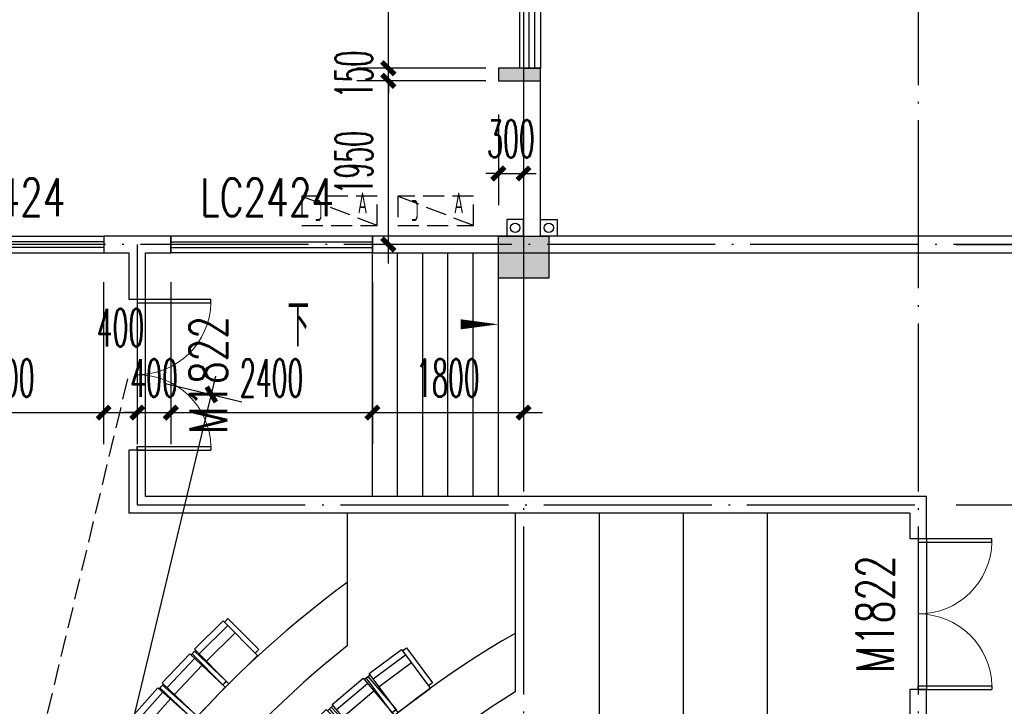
# Model space of a CAD drawing. Extents: x 1779708 to 7299578, y -1121471 to 88434.
# Tile 196 of 256: x 4325467 to 4337192, y -954443 to -946265. Entities that reach past the tile are written whole.
import ezdxf

# ---------------------------------------------------------------- set-up
doc = ezdxf.new("R2010")
doc.units = 0
doc.header["$LTSCALE"] = 1000
doc.header["$MEASUREMENT"] = 0
doc.linetypes.add('DASH', pattern=[0.35, 0.25, -0.1])
doc.linetypes.add('DOTE', pattern=[2.42, 2, -0.2, 0.02, -0.2])
doc.layers.get('0').update_dxf_attribs({"linetype": 'CONTINUOUS'})
doc.layers.get('Defpoints').update_dxf_attribs({"linetype": 'CONTINUOUS'})
for name, color, linetype in [('11111111111111111111111111111', 50, 'DASH'), ('6', 9, 'CONTINUOUS'), ('DIM_SYMB', 3, 'CONTINUOUS'), ('DIM_污水', 3, 'CONTINUOUS'), ('DOTE', 1, 'DOTE'), ('FUR', 9, 'CONTINUOUS'), ('P_PS_DIM', 1, 'CONTINUOUS'), ('PUB_DIM', 3, 'CONTINUOUS'), ('PUB_TEXT', 7, 'CONTINUOUS'), ('S-疏散线', 6, 'CONTINUOUS'), ('STAIR', 2, 'CONTINUOUS'), ('WALL', 255, 'CONTINUOUS'), ('WINDOW', 2, 'CONTINUOUS'), ('WINDOW_TEXT', 7, 'CONTINUOUS'), ('墙柱', 2, 'CONTINUOUS'), ('室外构件', 4, 'CONTINUOUS'), ('看线', 3, 'CONTINUOUS'), ('空调机位表示', 70, 'CONTINUOUS')]:
    doc.layers.add(name, color=color, linetype=linetype)
doc.styles.add('_TCH_DIM', font='SIMPLEX.shx', dxfattribs={"width": 0.7, "bigfont": 'GBCBIG.shx'})
doc.styles.add('_TCH_DIM_T3', font='SIMPLEX.shx', dxfattribs={"width": 0.494118, "bigfont": 'GBCBIG.shx'})
doc.styles.add('_TCH_WINDOW', font='SIMPLEX', dxfattribs={"height": 3.5, "bigfont": 'GBCBIG'})
doc.styles.get("Standard").update_dxf_attribs({"font": 'GBENOR', "bigfont": 'GBCBIG'})
doc.dimstyles.new('_TCH_ARCH&&150', dxfattribs={"dimtxt": 446.25, "dimasz": 150, "dimexe": 375, "dimexo": 450, "dimgap": 189.375, "dimtad": 1, "dimdec": 0, "dimzin": 0, "dimdsep": 46, "dimtxsty": '_TCH_DIM_T3', "dimblk": 'ARCHTICK', "dimcen": 0.09, "dimdle": 225, "dimclrt": 7, "dimazin": 2, "dimtfac": 1, "dimtdec": 0, "dimtix": 1, "dimtmove": 2, "dimatfit": 3, "dimfxl": 250, "dimtolj": 1, "dimtzin": 0, "dimarcsym": 0})

# ---------------------------------------------------------------- blocks, each defined once
blk = doc.blocks.new('A$C159220C3')
at = {"layer": 'DOTE'}
for p, q in [((17600, 149200), (17600, 7200)), ((22300, 149200), (22300, 7200)), ((34400, 121100), (7200, 121100))]:
    blk.add_line(p, q, dxfattribs=at)
blk = doc.blocks.new('A$C03912FE3')
at = {"layer": '6'}
for p, q in [((540, 600), (20, 600)), ((20, 600), (20, 540)), ((540, 540), (540, 600)), ((0, 540), (0, 60)), ((580, 540), (0, 540)), ((80, 540), (80, 60)), ((200, 60), (200, 540)), ((580, 60), (580, 540)), ((0, 60), (580, 60)), ((20, 60), (20, 0)), ((20, 0), (540, 0)), ((540, 0), (540, 60))]:
    blk.add_line(p, q, dxfattribs=at)
blk = doc.blocks.new('JAKAKAGAG')
at = {"layer": '6', "color": 9}
for p, rotation in [((4327507, -953805), 314.692410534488), ((4328729, -954856), 313.8301008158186)]:
    blk.add_blockref('A$C03912FE3', p, dxfattribs=dict(at, rotation=rotation))
at = {"layer": '6', "color": 9, "xscale": -1}
for p, rotation in [((4327536, -953773), 136.4757288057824), ((4330061, -953729), 126.6685084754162), ((4329601, -954071), 130.2493046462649), ((4327153, -954177), 138.2590470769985)]:
    blk.add_blockref('A$C03912FE3', p, dxfattribs=dict(at, rotation=rotation))
blk = doc.blocks.new('A$C46E9187A')
at = {"layer": '空调机位表示', "linetype": 'DASH'}
blk.add_lwpolyline([(0, 0), (0, 350), (900, 350), (900, 0)], close=True, dxfattribs=at)
blk.add_lwpolyline([(0, 0), (900, 350)], dxfattribs=at)
at = {"layer": '空调机位表示', "width": 0.6}
for s, p in [('A', (118, 145)), ('C', (651, 55))]:
    blk.add_text(s, height=250, dxfattribs=at).set_placement(p)
blk = doc.blocks.new('a1')
at = {"layer": '11111111111111111111111111111'}
for p, q in [((59122, 49136), (59122, 48936)), ((59322, 49136), (59122, 49136)), ((59322, 48936), (59322, 49136)), ((59122, 48936), (59322, 48936))]:
    blk.add_line(p, q, dxfattribs=at)
blk = doc.blocks.new('$WINLIB2D$00000001')
at = {"color": 0}
for points in [[(-0.5, 0.5), (-0.5, -0.5)], [(-0.5, 0.5), (0.5, 0.5)], [(0.5, -0.5), (0.5, 0.5)], [(0.5, 0.1667), (-0.5, 0.1667)], [(0.5, -0.1667), (-0.5, -0.1667)], [(-0.5, -0.5), (0.5, -0.5)]]:
    blk.add_lwpolyline(points, dxfattribs=at)
blk = doc.blocks.new('$DorLib2D$00000002')
for p, q in [((-0.5, 0), (-0.5, 0.4875)), ((-0.475, 0.4875), (-0.5, 0.4875)), ((-0.475, 0), (-0.475, 0.4875)), ((0.475, 0), (0.475, 0.4875)), ((0.475, 0.4875), (0.5, 0.4875)), ((0.5, 0), (0.5, 0.4875)), ((-0.5, 0), (-0.475, 0)), ((0.5, 0), (0.475, 0))]:
    blk.add_line(p, q)
at = {"lineweight": 13}
for centre, start, end in [((-0.4875, 0), 0, 88.53072), ((0.4875, 0), 91.46928, 180)]:
    blk.add_arc(centre, 0.4875, start, end, dxfattribs=at)
blk = doc.blocks.new('_ArchTick')
at = {"color": 0, "linetype": 'ByBlock', "const_width": 0.4}
blk.add_lwpolyline([(-0.5, -0.5), (0.5, 0.5)], dxfattribs=at)
blk = doc.blocks.new('*D4814')
at = {"layer": 'Defpoints', "color": 0, "transparency": 16777216}
for p in [(4329857, -942743), (4331467, -942743), (4331467, -946843)]:
    blk.add_point(p, dxfattribs=at)
at = {"layer": 'PUB_DIM', "color": 0, "lineweight": -2, "transparency": 16777216}
for p, q in [((4329857, -947068), (4329857, -942518)), ((4331017, -942743), (4329482, -942743)), ((4331017, -946843), (4329482, -946843))]:
    blk.add_line(p, q, dxfattribs=at)
at = {"layer": 'PUB_DIM', "color": 0, "lineweight": -2, "transparency": 16777216, "xscale": 150, "yscale": 150, "zscale": 150}
for p, rotation in [((4329857, -942743), 90), ((4329857, -946843), 270)]:
    blk.add_blockref('_ArchTick', p, dxfattribs=dict(at, rotation=rotation))
at = {"layer": 'PUB_DIM', "color": 7, "transparency": 16777216, "insert": (4329445, -944793), "char_height": 446.2, "attachment_point": 5, "rotation": 90, "style": '_TCH_DIM_T3'}
blk.add_mtext('\\A1;4100', dxfattribs=at)
blk = doc.blocks.new('*D4815')
at = {"layer": 'Defpoints', "color": 0, "transparency": 16777216}
for p in [(4329857, -946843), (4331467, -946843), (4331467, -946993)]:
    blk.add_point(p, dxfattribs=at)
at = {"layer": 'PUB_DIM', "color": 0, "lineweight": -2, "transparency": 16777216}
for p, q in [((4329857, -946843), (4329857, -946693)), ((4331017, -946843), (4329482, -946843)), ((4329857, -946993), (4329857, -946843)), ((4331017, -946993), (4329482, -946993)), ((4329857, -946993), (4329857, -947143))]:
    blk.add_line(p, q, dxfattribs=at)
at = {"layer": 'PUB_DIM', "color": 0, "lineweight": -2, "transparency": 16777216, "xscale": 150, "yscale": 150, "zscale": 150}
for p, rotation in [((4329857, -946843), 270), ((4329857, -946993), 90)]:
    blk.add_blockref('_ArchTick', p, dxfattribs=dict(at, rotation=rotation))
at = {"layer": 'PUB_DIM', "color": 7, "transparency": 16777216, "insert": (4329445, -946918), "char_height": 446.2, "attachment_point": 5, "rotation": 90, "style": '_TCH_DIM_T3'}
blk.add_mtext('\\A1;150', dxfattribs=at)
blk = doc.blocks.new('*D4816')
at = {"layer": 'Defpoints', "color": 0, "transparency": 16777216}
for p in [(4329857, -946993), (4331467, -946993), (4331467, -948943)]:
    blk.add_point(p, dxfattribs=at)
at = {"layer": 'PUB_DIM', "color": 0, "lineweight": -2, "transparency": 16777216}
for p, q in [((4329857, -949168), (4329857, -946768)), ((4331017, -946993), (4329482, -946993)), ((4331017, -948943), (4329482, -948943))]:
    blk.add_line(p, q, dxfattribs=at)
at = {"layer": 'PUB_DIM', "color": 0, "lineweight": -2, "transparency": 16777216, "xscale": 150, "yscale": 150, "zscale": 150}
for p, rotation in [((4329857, -946993), 90), ((4329857, -948943), 270)]:
    blk.add_blockref('_ArchTick', p, dxfattribs=dict(at, rotation=rotation))
at = {"layer": 'PUB_DIM', "color": 7, "transparency": 16777216, "insert": (4329445, -947968), "char_height": 446.2, "attachment_point": 5, "rotation": 90, "style": '_TCH_DIM_T3'}
blk.add_mtext('\\A1;1950', dxfattribs=at)
blk = doc.blocks.new('*D5352')
at = {"layer": 'Defpoints', "color": 0, "transparency": 16777216}
for p in [(4324067, -948943), (4326467, -948943), (4326467, -950945)]:
    blk.add_point(p, dxfattribs=at)
at = {"layer": 'PUB_DIM', "color": 0, "lineweight": -2, "transparency": 16777216}
for p, q in [((4324067, -949393), (4324067, -951320)), ((4326467, -949393), (4326467, -951320)), ((4323842, -950945), (4326692, -950945))]:
    blk.add_line(p, q, dxfattribs=at)
at = {"layer": 'PUB_DIM', "color": 0, "lineweight": -2, "transparency": 16777216, "xscale": 150, "yscale": 150, "zscale": 150, "rotation": 180}
blk.add_blockref('_ArchTick', (4324067, -950945), dxfattribs=at)
at = {"layer": 'PUB_DIM', "color": 0, "lineweight": -2, "transparency": 16777216, "xscale": 150, "yscale": 150, "zscale": 150}
blk.add_blockref('_ArchTick', (4326467, -950945), dxfattribs=at)
at = {"layer": 'PUB_DIM', "color": 7, "transparency": 16777216, "insert": (4325267, -950533), "char_height": 446.2, "attachment_point": 5, "style": '_TCH_DIM_T3'}
blk.add_mtext('\\A1;2400', dxfattribs=at)
blk = doc.blocks.new('*D5353')
at = {"layer": 'Defpoints', "color": 0, "transparency": 16777216}
for p in [(4326467, -948943), (4326867, -948943), (4326867, -950945)]:
    blk.add_point(p, dxfattribs=at)
at = {"layer": 'PUB_DIM', "color": 0, "lineweight": -2, "transparency": 16777216}
for p, q in [((4326467, -949393), (4326467, -951320)), ((4326867, -949393), (4326867, -951320)), ((4326242, -950945), (4327092, -950945))]:
    blk.add_line(p, q, dxfattribs=at)
at = {"layer": 'PUB_DIM', "color": 0, "lineweight": -2, "transparency": 16777216, "xscale": 150, "yscale": 150, "zscale": 150, "rotation": 180}
blk.add_blockref('_ArchTick', (4326467, -950945), dxfattribs=at)
at = {"layer": 'PUB_DIM', "color": 0, "lineweight": -2, "transparency": 16777216, "xscale": 150, "yscale": 150, "zscale": 150}
blk.add_blockref('_ArchTick', (4326867, -950945), dxfattribs=at)
at = {"layer": 'PUB_DIM', "color": 7, "transparency": 16777216, "insert": (4326667, -949933), "char_height": 446.2, "attachment_point": 5, "style": '_TCH_DIM_T3'}
blk.add_mtext('\\A1;400', dxfattribs=at)
blk = doc.blocks.new('*D5354')
at = {"layer": 'Defpoints', "color": 0, "transparency": 16777216}
for p in [(4326867, -948943), (4327267, -948943), (4327267, -950945)]:
    blk.add_point(p, dxfattribs=at)
at = {"layer": 'PUB_DIM', "color": 0, "lineweight": -2, "transparency": 16777216}
for p, q in [((4326867, -949393), (4326867, -951320)), ((4327267, -949393), (4327267, -951320)), ((4326867, -950945), (4326717, -950945)), ((4326867, -950945), (4327267, -950945)), ((4327267, -950945), (4327417, -950945))]:
    blk.add_line(p, q, dxfattribs=at)
at = {"layer": 'PUB_DIM', "color": 0, "lineweight": -2, "transparency": 16777216, "xscale": 150, "yscale": 150, "zscale": 150}
blk.add_blockref('_ArchTick', (4326867, -950945), dxfattribs=at)
at = {"layer": 'PUB_DIM', "color": 0, "lineweight": -2, "transparency": 16777216, "xscale": 150, "yscale": 150, "zscale": 150, "rotation": 180}
blk.add_blockref('_ArchTick', (4327267, -950945), dxfattribs=at)
at = {"layer": 'PUB_DIM', "color": 7, "transparency": 16777216, "insert": (4327067, -950533), "char_height": 446.2, "attachment_point": 5, "style": '_TCH_DIM_T3'}
blk.add_mtext('\\A1;400', dxfattribs=at)
blk = doc.blocks.new('*D5355')
at = {"layer": 'Defpoints', "color": 0, "transparency": 16777216}
for p in [(4327267, -948943), (4329667, -948943), (4329667, -950945)]:
    blk.add_point(p, dxfattribs=at)
at = {"layer": 'PUB_DIM', "color": 0, "lineweight": -2, "transparency": 16777216}
for p, q in [((4327267, -949393), (4327267, -951320)), ((4329667, -949393), (4329667, -951320)), ((4327042, -950945), (4329892, -950945))]:
    blk.add_line(p, q, dxfattribs=at)
at = {"layer": 'PUB_DIM', "color": 0, "lineweight": -2, "transparency": 16777216, "xscale": 150, "yscale": 150, "zscale": 150, "rotation": 180}
blk.add_blockref('_ArchTick', (4327267, -950945), dxfattribs=at)
at = {"layer": 'PUB_DIM', "color": 0, "lineweight": -2, "transparency": 16777216, "xscale": 150, "yscale": 150, "zscale": 150}
blk.add_blockref('_ArchTick', (4329667, -950945), dxfattribs=at)
at = {"layer": 'PUB_DIM', "color": 7, "transparency": 16777216, "insert": (4328467, -950533), "char_height": 446.2, "attachment_point": 5, "style": '_TCH_DIM_T3'}
blk.add_mtext('\\A1;2400', dxfattribs=at)
blk = doc.blocks.new('*D5356')
at = {"layer": 'Defpoints', "color": 0, "transparency": 16777216}
for p in [(4329667, -948943), (4331467, -948943), (4331467, -950945)]:
    blk.add_point(p, dxfattribs=at)
at = {"layer": 'PUB_DIM', "color": 0, "lineweight": -2, "transparency": 16777216}
for p, q in [((4329667, -949393), (4329667, -951320)), ((4331467, -949393), (4331467, -951320)), ((4329442, -950945), (4331692, -950945))]:
    blk.add_line(p, q, dxfattribs=at)
at = {"layer": 'PUB_DIM', "color": 0, "lineweight": -2, "transparency": 16777216, "xscale": 150, "yscale": 150, "zscale": 150, "rotation": 180}
blk.add_blockref('_ArchTick', (4329667, -950945), dxfattribs=at)
at = {"layer": 'PUB_DIM', "color": 0, "lineweight": -2, "transparency": 16777216, "xscale": 150, "yscale": 150, "zscale": 150}
blk.add_blockref('_ArchTick', (4331467, -950945), dxfattribs=at)
at = {"layer": 'PUB_DIM', "color": 7, "transparency": 16777216, "insert": (4330567, -950533), "char_height": 446.2, "attachment_point": 5, "style": '_TCH_DIM_T3'}
blk.add_mtext('\\A1;1800', dxfattribs=at)
blk = doc.blocks.new('*D5413')
at = {"layer": 'Defpoints', "color": 0, "transparency": 16777216}
for p in [(4331167, -946943), (4331467, -946943), (4331467, -948097)]:
    blk.add_point(p, dxfattribs=at)
at = {"layer": 'PUB_DIM', "color": 0, "lineweight": -2, "transparency": 16777216}
for p, q in [((4331167, -947393), (4331167, -948472)), ((4331467, -947393), (4331467, -948472)), ((4331167, -948097), (4331017, -948097)), ((4331167, -948097), (4331467, -948097)), ((4331467, -948097), (4331617, -948097))]:
    blk.add_line(p, q, dxfattribs=at)
at = {"layer": 'PUB_DIM', "color": 0, "lineweight": -2, "transparency": 16777216, "xscale": 150, "yscale": 150, "zscale": 150}
blk.add_blockref('_ArchTick', (4331167, -948097), dxfattribs=at)
at = {"layer": 'PUB_DIM', "color": 0, "lineweight": -2, "transparency": 16777216, "xscale": 150, "yscale": 150, "zscale": 150, "rotation": 180}
blk.add_blockref('_ArchTick', (4331467, -948097), dxfattribs=at)
at = {"layer": 'PUB_DIM', "color": 7, "transparency": 16777216, "insert": (4331317, -947684), "char_height": 446.2, "attachment_point": 5, "style": '_TCH_DIM_T3'}
blk.add_mtext('\\A1;300', dxfattribs=at)
blk = doc.blocks.new('*D6495')
at = {"layer": 'Defpoints', "color": 0, "transparency": 16777216}
for p in [(4336167, -948943), (4338112, -948943), (4336167, -952043)]:
    blk.add_point(p, dxfattribs=at)
at = {"layer": 'PUB_DIM', "color": 0, "lineweight": -2, "transparency": 16777216}
for p, q in [((4338112, -952268), (4338112, -948718)), ((4336617, -948943), (4338487, -948943)), ((4336617, -952043), (4338487, -952043))]:
    blk.add_line(p, q, dxfattribs=at)
at = {"layer": 'PUB_DIM', "color": 0, "lineweight": -2, "transparency": 16777216, "xscale": 150, "yscale": 150, "zscale": 150}
for p, rotation in [((4338112, -948943), 90), ((4338112, -952043), 270)]:
    blk.add_blockref('_ArchTick', p, dxfattribs=dict(at, rotation=rotation))
at = {"layer": 'PUB_DIM', "color": 7, "transparency": 16777216, "insert": (4337700, -950493), "char_height": 446.2, "attachment_point": 5, "rotation": 90, "style": '_TCH_DIM_T3'}
blk.add_mtext('\\A1;3100', dxfattribs=at)
blk = doc.blocks.new('*D6496')
at = {"layer": 'Defpoints', "color": 0, "transparency": 16777216}
for p in [(4336167, -952043), (4338112, -952043), (4336167, -954943)]:
    blk.add_point(p, dxfattribs=at)
at = {"layer": 'PUB_DIM', "color": 0, "lineweight": -2, "transparency": 16777216}
for p, q in [((4338112, -955168), (4338112, -951818)), ((4336617, -952043), (4338487, -952043)), ((4336617, -954943), (4338487, -954943))]:
    blk.add_line(p, q, dxfattribs=at)
at = {"layer": 'PUB_DIM', "color": 0, "lineweight": -2, "transparency": 16777216, "xscale": 150, "yscale": 150, "zscale": 150}
for p, rotation in [((4338112, -952043), 90), ((4338112, -954943), 270)]:
    blk.add_blockref('_ArchTick', p, dxfattribs=dict(at, rotation=rotation))
at = {"layer": 'PUB_DIM', "color": 7, "transparency": 16777216, "insert": (4337700, -953493), "char_height": 446.2, "attachment_point": 5, "rotation": 90, "style": '_TCH_DIM_T3'}
blk.add_mtext('\\A1;2900', dxfattribs=at)
blk = doc.blocks.new('*D6774')
at = {"layer": 'Defpoints', "color": 0, "transparency": 16777216}
for p in [(4326767, -950493), (4327749, -950729), (4323267, -965079)]:
    blk.add_point(p, dxfattribs=at)
at = {"layer": 'PUB_DIM', "color": 0, "lineweight": -2, "transparency": 16777216}
for p, q in [((4324197, -965534), (4327802, -950510)), ((4327205, -950598), (4328114, -950816)), ((4323705, -965184), (4324614, -965402))]:
    blk.add_line(p, q, dxfattribs=at)
at = {"layer": 'PUB_DIM', "color": 0, "lineweight": -2, "transparency": 16777216, "xscale": 150, "yscale": 150, "zscale": 150}
for p, rotation in [((4327749, -950729), 76.50660118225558), ((4324249, -965315), 256.5066011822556)]:
    blk.add_blockref('_ArchTick', p, dxfattribs=dict(at, rotation=rotation))
at = {"layer": 'PUB_DIM', "color": 7, "transparency": 16777216, "insert": (4325598, -957926), "char_height": 446.2, "attachment_point": 5, "rotation": 76.5066, "style": '_TCH_DIM_T3'}
blk.add_mtext('\\A1;15000', dxfattribs=at)

msp = doc.modelspace()

# ---------------------------------------------------------------- hatches: boundary and pattern name
at = {"layer": 'WALL'}
msp.add_hatch(color=256, dxfattribs=at).paths.add_polyline_path([(4331167.1, -946843.3), (4331167.1, -946993.3), (4331667.1, -946993.3), (4331667.1, -946843.3)])
at = {"layer": '墙柱'}
h = msp.add_hatch(color=256, dxfattribs=at)
h.paths.add_polyline_path([(4323067.1, -1009843.3), (4324067.1, -1009843.3), (4324067.1, -1010343.3), (4323067.1, -1010343.3)])
h.paths.add_polyline_path([(4323067.1, -1016093.3), (4324067.1, -1016093.3), (4324067.1, -1016593.3), (4323067.1, -1016593.3)])
h.paths.add_polyline_path([(4323067.1, -1022643.3), (4324067.1, -1022643.3), (4324067.1, -1023143.3), (4323067.1, -1023143.3)])
h.paths.add_polyline_path([(4397967.1, -1051543.3), (4398667.1, -1051543.3), (4398667.1, -1051043.3), (4397967.1, -1051043.3)])
h.paths.add_polyline_path([(4347917.1, -1019143.3), (4348617.1, -1019143.3), (4348617.1, -1019643.3), (4347917.1, -1019643.3)])
h.paths.add_polyline_path([(4389917.1, -1051543.3), (4390617.1, -1051543.3), (4390617.1, -1051043.3), (4389917.1, -1051043.3)])
h.paths.add_polyline_path([(4347917.1, -1051543.3), (4348617.1, -1051543.3), (4348617.1, -1051043.3), (4347917.1, -1051043.3)])
h.paths.add_polyline_path([(4323567.1, -1028493.3), (4324067.1, -1028493.3), (4324067.1, -1028993.3), (4323567.1, -1028993.3)])
h.paths.add_polyline_path([(4350197.1, -1045743.3), (4350197.1, -1045443.3), (4349297.1, -1045443.3), (4349297.1, -1045743.3)])
h.paths.add_polyline_path([(4377567.1, -1060843.3), (4378067.1, -1060843.3), (4378067.1, -1060343.3), (4377567.1, -1060343.3)])
h.paths.add_polyline_path([(4339667.1, -1009843.3), (4340167.1, -1009843.3), (4340167.1, -1010343.3), (4339667.1, -1010343.3)])
h.paths.add_polyline_path([(4347967.1, -1009843.3), (4348567.1, -1009843.3), (4348567.1, -1010343.3), (4347967.1, -1010343.3)])
h.paths.add_polyline_path([(4365067.1, -1019043.3), (4365667.1, -1019043.3), (4365667.1, -1019643.3), (4365067.1, -1019643.3)])
h.paths.add_polyline_path([(4381567.1, -1027843.3), (4382167.1, -1027843.3), (4382167.1, -1028443.3), (4381567.1, -1028443.3)])
h.paths.add_polyline_path([(4336067.1, -1015993.3), (4336567.1, -1015993.3), (4336567.1, -1016693.3), (4336067.1, -1016693.3)])
h.paths.add_polyline_path([(4389767.1, -1023743.3), (4390267.1, -1023743.3), (4390267.1, -1024243.3), (4389767.1, -1024243.3)])
h.paths.add_polyline_path([(4339567.1, -1048043.3), (4340167.1, -1048043.3), (4340167.1, -1047543.3), (4339567.1, -1047543.3)])
h.paths.add_polyline_path([(4343767.1, -1041443.3), (4344267.1, -1041443.3), (4344267.1, -1040943.3), (4343767.1, -1040943.3)])
h.paths.add_polyline_path([(4343767.1, -1034843.3), (4344267.1, -1034843.3), (4344267.1, -1034343.3), (4343767.1, -1034343.3)])
h.paths.add_polyline_path([(4336067.1, -1029093.3), (4336567.1, -1029093.3), (4336567.1, -1028393.3), (4336067.1, -1028393.3)])
h.paths.add_polyline_path([(4343767.1, -1022643.3), (4344267.1, -1022643.3), (4344267.1, -1023143.3), (4343767.1, -1023143.3)])
h.paths.add_polyline_path([(4336067.1, -1009843.3), (4336567.1, -1009843.3), (4336567.1, -1010343.3), (4336067.1, -1010343.3)])
h.paths.add_polyline_path([(4377967.1, -1036343.3), (4377467.1, -1036343.3), (4377467.1, -1035843.3), (4377967.1, -1035843.3)])
h.paths.add_polyline_path([(4397967.1, -1019143.3), (4398667.1, -1019143.3), (4398667.1, -1019643.3), (4397967.1, -1019643.3)])
h.paths.add_polyline_path([(4331467.1, -1048043.3), (4331967.1, -1048043.3), (4331967.1, -1047543.3), (4331467.1, -1047543.3)])
h.paths.add_polyline_path([(4389917.1, -1036443.3), (4390617.1, -1036443.3), (4390617.1, -1035843.3), (4389917.1, -1035843.3)])
h.paths.add_polyline_path([(4397967.1, -1035843.3), (4398667.1, -1035843.3), (4398667.1, -1036443.3), (4397967.1, -1036443.3)])
h.paths.add_polyline_path([(4381567.1, -1035843.3), (4382167.1, -1035843.3), (4382167.1, -1036443.3), (4381567.1, -1036443.3)])
h.paths.add_polyline_path([(4389767.1, -1027943.3), (4390267.1, -1027943.3), (4390267.1, -1028443.3), (4389767.1, -1028443.3)])
h.paths.add_polyline_path([(4377467.1, -1027943.3), (4377967.1, -1027943.3), (4377967.1, -1028443.3), (4377467.1, -1028443.3)])
h.paths.add_polyline_path([(4373217.1, -1048043.3), (4373717.1, -1048043.3), (4373717.1, -1047543.3), (4373217.1, -1047543.3)])
h.paths.add_polyline_path([(4369267.1, -1009843.3), (4369767.1, -1009843.3), (4369767.1, -1010343.3), (4369267.1, -1010343.3)])
h.paths.add_polyline_path([(4365567.1, -1022643.3), (4365067.1, -1022643.3), (4365067.1, -1023143.3), (4365567.1, -1023143.3)])
h.paths.add_polyline_path([(4365567.1, -1009843.3), (4365067.1, -1009843.3), (4365067.1, -1010343.3), (4365567.1, -1010343.3)])
h.paths.add_polyline_path([(4347967.1, -1022643.3), (4348467.1, -1022643.3), (4348467.1, -1023143.3), (4347967.1, -1023143.3)])
h.paths.add_polyline_path([(4343767.1, -1028993.3), (4344267.1, -1028993.3), (4344267.1, -1028493.3), (4343767.1, -1028493.3)])
h.paths.add_polyline_path([(4336067.1, -1023343.3), (4336567.1, -1023343.3), (4336567.1, -1022643.3), (4336067.1, -1022643.3)])
h.paths.add_polyline_path([(4339567.1, -1034843.3), (4340167.1, -1034843.3), (4340167.1, -1034343.3), (4339567.1, -1034343.3)])
h.paths.add_polyline_path([(4331167.1, -1034843.3), (4331767.1, -1034843.3), (4331767.1, -1034343.3), (4331167.1, -1034343.3)])
h.paths.add_polyline_path([(4323067.1, -1034843.3), (4324067.1, -1034843.3), (4324067.1, -1034343.3), (4323067.1, -1034343.3)])
h.paths.add_polyline_path([(4339567.1, -1041543.3), (4340167.1, -1041543.3), (4340167.1, -1040943.3), (4339567.1, -1040943.3)])
h.paths.add_polyline_path([(4331467.1, -1041543.3), (4331967.1, -1041543.3), (4331967.1, -1040943.3), (4331467.1, -1040943.3)])
h.paths.add_polyline_path([(4397967.1, -1022343.3), (4398667.1, -1022343.3), (4398667.1, -1022843.3), (4397967.1, -1022843.3)])
h.paths.add_polyline_path([(4398167.1, -1009843.3), (4398667.1, -1009843.3), (4398667.1, -1010343.3), (4398167.1, -1010343.3)])
h.paths.add_polyline_path([(4389917.1, -1018943.3), (4390617.1, -1018943.3), (4390617.1, -1019643.3), (4389917.1, -1019643.3)])
h.paths.add_polyline_path([(4389867.1, -1009843.3), (4390667.1, -1009843.3), (4390667.1, -1010343.3), (4389867.1, -1010343.3)])
h.paths.add_polyline_path([(4381517.1, -1018943.3), (4382217.1, -1018943.3), (4382217.1, -1019643.3), (4381517.1, -1019643.3)])
h.paths.add_polyline_path([(4381567.1, -1009843.3), (4382167.1, -1009843.3), (4382167.1, -1010343.3), (4381567.1, -1010343.3)])
h.paths.add_polyline_path([(4373217.1, -1022643.3), (4373717.1, -1022643.3), (4373717.1, -1023143.3), (4373217.1, -1023143.3)])
h.paths.add_polyline_path([(4373117.1, -1019143.3), (4373817.1, -1019143.3), (4373817.1, -1019643.3), (4373117.1, -1019643.3)])
h.paths.add_polyline_path([(4373217.1, -1009843.3), (4373717.1, -1009843.3), (4373717.1, -1010343.3), (4373217.1, -1010343.3)])
h.paths.add_polyline_path([(4356167.1, -1022643.3), (4356667.1, -1022643.3), (4356667.1, -1023143.3), (4356167.1, -1023143.3)])
h.paths.add_polyline_path([(4356067.1, -1019043.3), (4356667.1, -1019043.3), (4356667.1, -1019643.3), (4356067.1, -1019643.3)])
h.paths.add_polyline_path([(4339567.1, -1019043.3), (4340167.1, -1019043.3), (4340167.1, -1019643.3), (4339567.1, -1019643.3)])
h.paths.add_polyline_path([(4356167.1, -1009843.3), (4356667.1, -1009843.3), (4356667.1, -1010343.3), (4356167.1, -1010343.3)])
h.paths.add_polyline_path([(4389917.1, -1048043.3), (4390617.1, -1048043.3), (4390617.1, -1047443.3), (4389917.1, -1047443.3)])
h.paths.add_polyline_path([(4397967.1, -1060843.3), (4398667.1, -1060843.3), (4398667.1, -1060343.3), (4397967.1, -1060343.3)])
h.paths.add_polyline_path([(4389967.1, -1060843.3), (4390567.1, -1060843.3), (4390567.1, -1060343.3), (4389967.1, -1060343.3)])
h.paths.add_polyline_path([(4381567.1, -1048043.3), (4382167.1, -1048043.3), (4382167.1, -1047443.3), (4381567.1, -1047443.3)])
h.paths.add_polyline_path([(4381517.1, -1051543.3), (4382217.1, -1051543.3), (4382217.1, -1051043.3), (4381517.1, -1051043.3)])
h.paths.add_polyline_path([(4381617.1, -1060843.3), (4382117.1, -1060843.3), (4382117.1, -1060343.3), (4381617.1, -1060343.3)])
h.paths.add_polyline_path([(4373167.1, -1051643.3), (4373767.1, -1051643.3), (4373767.1, -1051043.3), (4373167.1, -1051043.3)])
h.paths.add_polyline_path([(4373167.1, -1060843.3), (4373767.1, -1060843.3), (4373767.1, -1060343.3), (4373167.1, -1060343.3)])
h.paths.add_polyline_path([(4365067.1, -1048043.3), (4365567.1, -1048043.3), (4365567.1, -1047543.3), (4365067.1, -1047543.3)])
h.paths.add_polyline_path([(4365067.1, -1051643.3), (4365667.1, -1051643.3), (4365667.1, -1051043.3), (4365067.1, -1051043.3)])
h.paths.add_polyline_path([(4356167.1, -1048043.3), (4356667.1, -1048043.3), (4356667.1, -1047543.3), (4356167.1, -1047543.3)])
h.paths.add_polyline_path([(4348127.1, -1048043.3), (4348727.1, -1048043.3), (4348727.1, -1047643.3), (4348127.1, -1047643.3)])
h.paths.add_polyline_path([(4356067.1, -1051643.3), (4356667.1, -1051643.3), (4356667.1, -1051043.3), (4356067.1, -1051043.3)])
h.paths.add_polyline_path([(4323067.1, -1048343.3), (4323767.1, -1048343.3), (4323767.1, -1047843.3), (4323067.1, -1047843.3)])
h.paths.add_polyline_path([(4323067.1, -1051543.3), (4323767.1, -1051543.3), (4323767.1, -1051043.3), (4323067.1, -1051043.3)])
h.paths.add_polyline_path([(4331117.1, -1051543.3), (4331817.1, -1051543.3), (4331817.1, -1051043.3), (4331117.1, -1051043.3)])
h.paths.add_polyline_path([(4339567.1, -1051643.3), (4340167.1, -1051643.3), (4340167.1, -1051043.3), (4339567.1, -1051043.3)])
h.paths.add_polyline_path([(4365067.1, -1060843.3), (4365567.1, -1060843.3), (4365567.1, -1060343.3), (4365067.1, -1060343.3)])
h.paths.add_polyline_path([(4356167.1, -1060843.3), (4356667.1, -1060843.3), (4356667.1, -1060343.3), (4356167.1, -1060343.3)])
h.paths.add_polyline_path([(4347967.1, -1060843.3), (4348567.1, -1060843.3), (4348567.1, -1060343.3), (4347967.1, -1060343.3)])
h.paths.add_polyline_path([(4339567.1, -1060843.3), (4340167.1, -1060843.3), (4340167.1, -1060343.3), (4339567.1, -1060343.3)])
h.paths.add_polyline_path([(4331117.1, -1060843.3), (4331817.1, -1060843.3), (4331817.1, -1060343.3), (4331117.1, -1060343.3)])
h.paths.add_polyline_path([(4323067.1, -1060843.3), (4323567.1, -1060843.3), (4323567.1, -1060343.3), (4323067.1, -1060343.3)])
h.paths.add_polyline_path([(4397967.1, -1048043.3), (4398667.1, -1048043.3), (4398667.1, -1047443.3), (4397967.1, -1047443.3)])
h.paths.add_polyline_path([(4323067.1, -973843.3), (4324067.1, -973843.3), (4324067.1, -973343.3), (4323067.1, -973343.3)])
h.paths.add_polyline_path([(4323067.1, -967593.3), (4324067.1, -967593.3), (4324067.1, -967093.3), (4323067.1, -967093.3)])
h.paths.add_polyline_path([(4323067.1, -961043.3), (4324067.1, -961043.3), (4324067.1, -960543.3), (4323067.1, -960543.3)])
h.paths.add_polyline_path([(4397967.1, -932143.3), (4398667.1, -932143.3), (4398667.1, -932643.3), (4397967.1, -932643.3)])
h.paths.add_polyline_path([(4347917.1, -964543.3), (4348617.1, -964543.3), (4348617.1, -964043.3), (4347917.1, -964043.3)])
h.paths.add_polyline_path([(4389917.1, -932143.3), (4390617.1, -932143.3), (4390617.1, -932643.3), (4389917.1, -932643.3)])
h.paths.add_polyline_path([(4347917.1, -932143.3), (4348617.1, -932143.3), (4348617.1, -932643.3), (4347917.1, -932643.3)])
h.paths.add_polyline_path([(4323567.1, -955193.3), (4324067.1, -955193.3), (4324067.1, -954693.3), (4323567.1, -954693.3)])
h.paths.add_polyline_path([(4350197.1, -937943.3), (4350197.1, -938243.3), (4349297.1, -938243.3), (4349297.1, -937943.3)])
h.paths.add_polyline_path([(4377567.1, -922843.3), (4378067.1, -922843.3), (4378067.1, -923343.3), (4377567.1, -923343.3)])
h.paths.add_polyline_path([(4339667.1, -973843.3), (4340167.1, -973843.3), (4340167.1, -973343.3), (4339667.1, -973343.3)])
h.paths.add_polyline_path([(4347967.1, -973843.3), (4348567.1, -973843.3), (4348567.1, -973343.3), (4347967.1, -973343.3)])
h.paths.add_polyline_path([(4365067.1, -964643.3), (4365667.1, -964643.3), (4365667.1, -964043.3), (4365067.1, -964043.3)])
h.paths.add_polyline_path([(4381567.1, -955843.3), (4382167.1, -955843.3), (4382167.1, -955243.3), (4381567.1, -955243.3)])
h.paths.add_polyline_path([(4336067.1, -967693.3), (4336567.1, -967693.3), (4336567.1, -966993.3), (4336067.1, -966993.3)])
h.paths.add_polyline_path([(4389767.1, -959943.3), (4390267.1, -959943.3), (4390267.1, -959443.3), (4389767.1, -959443.3)])
h.paths.add_polyline_path([(4339567.1, -935643.3), (4340167.1, -935643.3), (4340167.1, -936143.3), (4339567.1, -936143.3)])
h.paths.add_polyline_path([(4343767.1, -942243.3), (4344267.1, -942243.3), (4344267.1, -942743.3), (4343767.1, -942743.3)])
h.paths.add_polyline_path([(4343767.1, -948843.3), (4344267.1, -948843.3), (4344267.1, -949343.3), (4343767.1, -949343.3)])
h.paths.add_polyline_path([(4336067.1, -954593.3), (4336567.1, -954593.3), (4336567.1, -955293.3), (4336067.1, -955293.3)])
h.paths.add_polyline_path([(4343767.1, -961043.3), (4344267.1, -961043.3), (4344267.1, -960543.3), (4343767.1, -960543.3)])
h.paths.add_polyline_path([(4336067.1, -973843.3), (4336567.1, -973843.3), (4336567.1, -973343.3), (4336067.1, -973343.3)])
h.paths.add_polyline_path([(4377967.1, -947343.3), (4377467.1, -947343.3), (4377467.1, -947843.3), (4377967.1, -947843.3)])
h.paths.add_polyline_path([(4397967.1, -964543.3), (4398667.1, -964543.3), (4398667.1, -964043.3), (4397967.1, -964043.3)])
h.paths.add_polyline_path([(4331467.1, -935643.3), (4331967.1, -935643.3), (4331967.1, -936143.3), (4331467.1, -936143.3)])
h.paths.add_polyline_path([(4389917.1, -947243.3), (4390617.1, -947243.3), (4390617.1, -947843.3), (4389917.1, -947843.3)])
h.paths.add_polyline_path([(4397967.1, -947843.3), (4398667.1, -947843.3), (4398667.1, -947243.3), (4397967.1, -947243.3)])
h.paths.add_polyline_path([(4381567.1, -947843.3), (4382167.1, -947843.3), (4382167.1, -947243.3), (4381567.1, -947243.3)])
h.paths.add_polyline_path([(4389767.1, -955743.3), (4390267.1, -955743.3), (4390267.1, -955243.3), (4389767.1, -955243.3)])
h.paths.add_polyline_path([(4377467.1, -955743.3), (4377967.1, -955743.3), (4377967.1, -955243.3), (4377467.1, -955243.3)])
h.paths.add_polyline_path([(4373217.1, -935643.3), (4373717.1, -935643.3), (4373717.1, -936143.3), (4373217.1, -936143.3)])
h.paths.add_polyline_path([(4369267.1, -973843.3), (4369767.1, -973843.3), (4369767.1, -973343.3), (4369267.1, -973343.3)])
h.paths.add_polyline_path([(4365567.1, -961043.3), (4365067.1, -961043.3), (4365067.1, -960543.3), (4365567.1, -960543.3)])
h.paths.add_polyline_path([(4365567.1, -973843.3), (4365067.1, -973843.3), (4365067.1, -973343.3), (4365567.1, -973343.3)])
h.paths.add_polyline_path([(4347967.1, -961043.3), (4348467.1, -961043.3), (4348467.1, -960543.3), (4347967.1, -960543.3)])
h.paths.add_polyline_path([(4343767.1, -954693.3), (4344267.1, -954693.3), (4344267.1, -955193.3), (4343767.1, -955193.3)])
h.paths.add_polyline_path([(4336067.1, -960343.3), (4336567.1, -960343.3), (4336567.1, -961043.3), (4336067.1, -961043.3)])
h.paths.add_polyline_path([(4339567.1, -948843.3), (4340167.1, -948843.3), (4340167.1, -949343.3), (4339567.1, -949343.3)])
h.paths.add_polyline_path([(4331167.1, -948843.3), (4331767.1, -948843.3), (4331767.1, -949343.3), (4331167.1, -949343.3)])
h.paths.add_polyline_path([(4323067.1, -948843.3), (4324067.1, -948843.3), (4324067.1, -949343.3), (4323067.1, -949343.3)])
h.paths.add_polyline_path([(4339567.1, -942143.3), (4340167.1, -942143.3), (4340167.1, -942743.3), (4339567.1, -942743.3)])
h.paths.add_polyline_path([(4331467.1, -942143.3), (4331967.1, -942143.3), (4331967.1, -942743.3), (4331467.1, -942743.3)])
h.paths.add_polyline_path([(4397967.1, -961343.3), (4398667.1, -961343.3), (4398667.1, -960843.3), (4397967.1, -960843.3)])
h.paths.add_polyline_path([(4398167.1, -973843.3), (4398667.1, -973843.3), (4398667.1, -973343.3), (4398167.1, -973343.3)])
h.paths.add_polyline_path([(4389917.1, -964743.3), (4390617.1, -964743.3), (4390617.1, -964043.3), (4389917.1, -964043.3)])
h.paths.add_polyline_path([(4389867.1, -973843.3), (4390667.1, -973843.3), (4390667.1, -973343.3), (4389867.1, -973343.3)])
h.paths.add_polyline_path([(4381517.1, -964743.3), (4382217.1, -964743.3), (4382217.1, -964043.3), (4381517.1, -964043.3)])
h.paths.add_polyline_path([(4381567.1, -973843.3), (4382167.1, -973843.3), (4382167.1, -973343.3), (4381567.1, -973343.3)])
h.paths.add_polyline_path([(4373217.1, -961043.3), (4373717.1, -961043.3), (4373717.1, -960543.3), (4373217.1, -960543.3)])
h.paths.add_polyline_path([(4373117.1, -964543.3), (4373817.1, -964543.3), (4373817.1, -964043.3), (4373117.1, -964043.3)])
h.paths.add_polyline_path([(4373217.1, -973843.3), (4373717.1, -973843.3), (4373717.1, -973343.3), (4373217.1, -973343.3)])
h.paths.add_polyline_path([(4356167.1, -961043.3), (4356667.1, -961043.3), (4356667.1, -960543.3), (4356167.1, -960543.3)])
h.paths.add_polyline_path([(4356067.1, -964643.3), (4356667.1, -964643.3), (4356667.1, -964043.3), (4356067.1, -964043.3)])
h.paths.add_polyline_path([(4339567.1, -964643.3), (4340167.1, -964643.3), (4340167.1, -964043.3), (4339567.1, -964043.3)])
h.paths.add_polyline_path([(4356167.1, -973843.3), (4356667.1, -973843.3), (4356667.1, -973343.3), (4356167.1, -973343.3)])
h.paths.add_polyline_path([(4389917.1, -935643.3), (4390617.1, -935643.3), (4390617.1, -936243.3), (4389917.1, -936243.3)])
h.paths.add_polyline_path([(4397967.1, -922843.3), (4398667.1, -922843.3), (4398667.1, -923343.3), (4397967.1, -923343.3)])
h.paths.add_polyline_path([(4389967.1, -922843.3), (4390567.1, -922843.3), (4390567.1, -923343.3), (4389967.1, -923343.3)])
h.paths.add_polyline_path([(4381567.1, -935643.3), (4382167.1, -935643.3), (4382167.1, -936243.3), (4381567.1, -936243.3)])
h.paths.add_polyline_path([(4381517.1, -932143.3), (4382217.1, -932143.3), (4382217.1, -932643.3), (4381517.1, -932643.3)])
h.paths.add_polyline_path([(4381617.1, -922843.3), (4382117.1, -922843.3), (4382117.1, -923343.3), (4381617.1, -923343.3)])
h.paths.add_polyline_path([(4373167.1, -932043.3), (4373767.1, -932043.3), (4373767.1, -932643.3), (4373167.1, -932643.3)])
h.paths.add_polyline_path([(4373167.1, -922843.3), (4373767.1, -922843.3), (4373767.1, -923343.3), (4373167.1, -923343.3)])
h.paths.add_polyline_path([(4365067.1, -935643.3), (4365567.1, -935643.3), (4365567.1, -936143.3), (4365067.1, -936143.3)])
h.paths.add_polyline_path([(4365067.1, -932043.3), (4365667.1, -932043.3), (4365667.1, -932643.3), (4365067.1, -932643.3)])
h.paths.add_polyline_path([(4356167.1, -935643.3), (4356667.1, -935643.3), (4356667.1, -936143.3), (4356167.1, -936143.3)])
h.paths.add_polyline_path([(4348127.1, -935643.3), (4348727.1, -935643.3), (4348727.1, -936043.3), (4348127.1, -936043.3)])
h.paths.add_polyline_path([(4356067.1, -932043.3), (4356667.1, -932043.3), (4356667.1, -932643.3), (4356067.1, -932643.3)])
h.paths.add_polyline_path([(4323067.1, -935343.3), (4323767.1, -935343.3), (4323767.1, -935843.3), (4323067.1, -935843.3)])
h.paths.add_polyline_path([(4323067.1, -932143.3), (4323767.1, -932143.3), (4323767.1, -932643.3), (4323067.1, -932643.3)])
h.paths.add_polyline_path([(4331117.1, -932143.3), (4331817.1, -932143.3), (4331817.1, -932643.3), (4331117.1, -932643.3)])
h.paths.add_polyline_path([(4339567.1, -932043.3), (4340167.1, -932043.3), (4340167.1, -932643.3), (4339567.1, -932643.3)])
h.paths.add_polyline_path([(4365067.1, -922843.3), (4365567.1, -922843.3), (4365567.1, -923343.3), (4365067.1, -923343.3)])
h.paths.add_polyline_path([(4356167.1, -922843.3), (4356667.1, -922843.3), (4356667.1, -923343.3), (4356167.1, -923343.3)])
h.paths.add_polyline_path([(4347967.1, -922843.3), (4348567.1, -922843.3), (4348567.1, -923343.3), (4347967.1, -923343.3)])
h.paths.add_polyline_path([(4339567.1, -922843.3), (4340167.1, -922843.3), (4340167.1, -923343.3), (4339567.1, -923343.3)])
h.paths.add_polyline_path([(4331117.1, -922843.3), (4331817.1, -922843.3), (4331817.1, -923343.3), (4331117.1, -923343.3)])
h.paths.add_polyline_path([(4323067.1, -922843.3), (4323567.1, -922843.3), (4323567.1, -923343.3), (4323067.1, -923343.3)])
h.paths.add_polyline_path([(4397967.1, -935643.3), (4398667.1, -935643.3), (4398667.1, -936243.3), (4397967.1, -936243.3)])

# ---------------------------------------------------------------- linework, layer by layer
at = {"layer": 'DIM_SYMB'}
msp.add_lwpolyline([(4329171.8, -949893.3, 0, 0, 0), (4331167.1, -949893.3, 0, 120, 0), (4330717.1, -949893.3, 0, 0, 0)], format="xyseb", dxfattribs=at)
at = {"layer": 'DIM_污水', "color": 7}
msp.add_circle((4331367.1, -948743.3), 55, dxfattribs=at)
at = {"layer": 'DIM_污水', "color": 2}
msp.add_circle((4331767.1, -948743.3), 55, dxfattribs=at)
at = {"layer": 'DOTE'}
for p, q in [((4326867.1, -948943.3), (4326867.1, -952043.3)), ((4326867.1, -952043.3), (4336167.1, -952043.3))]:
    msp.add_line(p, q, dxfattribs=at)
at = {"layer": 'FUR', "color": 9}
for points in [[(4329367.1, -952143.3), (4329367.1, -953724)], [(4331367.1, -952143.3), (4331367.1, -954272.3)], [(4332367.1, -952143.3), (4332367.1, -955538)], [(4333367.1, -952143.3), (4333367.1, -956810.3)], [(4334367.1, -952143.3), (4334367.1, -958094.6)]]:
    msp.add_lwpolyline(points, dxfattribs=at)
for points in [[(4329367.1, -952969.1, 0.5062424), (4329367.1, -973117.5, 0.5062424)], [(4331367.1, -953574.9, 0.5594799), (4330767.1, -972143.3, 0.5594799)], [(4329367.1, -953724, 0.4828671), (4329367.1, -972362.7, 0.4828671)], [(4331367.1, -954272.3, 0.5359284), (4330767.1, -971415.3, 0.5359284)]]:
    msp.add_lwpolyline(points, format="xyb", dxfattribs=at)
at = {"layer": 'S-疏散线', "linetype": 'DASH'}
msp.add_line((4323267.1, -965079.3), (4326767.1, -950493.3), dxfattribs=at)
at = {"layer": 'STAIR'}
for points in [[(4329667.1, -951943.3), (4329667.1, -949043.3)], [(4329967.1, -951943.3), (4329967.1, -949043.3)], [(4330267.1, -951943.3), (4330267.1, -949043.3)], [(4330567.1, -951943.3), (4330567.1, -949043.3)], [(4330867.1, -951943.3), (4330867.1, -949043.3)], [(4331167.1, -951943.3), (4331167.1, -949043.3)]]:
    msp.add_lwpolyline(points, dxfattribs=at)
at = {"layer": 'WALL'}
for p, q in [((4331667.1, -946843.3), (4331467.1, -946843.3)), ((4331467.1, -946843.3), (4331467.1, -948843.3)), ((4331667.1, -948843.3), (4331667.1, -946843.3)), ((4326867.1, -948843.3), (4326467.1, -948843.3)), ((4326467.1, -948843.3), (4326467.1, -949043.3)), ((4327267.1, -948843.3), (4326867.1, -948843.3)), ((4327267.1, -949043.3), (4327267.1, -948843.3)), ((4331467.1, -948843.3), (4329667.1, -948843.3)), ((4329667.1, -948843.3), (4329667.1, -949043.3)), ((4337367.1, -948843.3), (4331667.1, -948843.3)), ((4326467.1, -949043.3), (4326767.1, -949043.3)), ((4326767.1, -949043.3), (4326767.1, -949593.3)), ((4326967.1, -949043.3), (4327267.1, -949043.3)), ((4326967.1, -949593.3), (4326967.1, -949043.3)), ((4329667.1, -949043.3), (4331567.1, -949043.3)), ((4331567.1, -949043.3), (4337367.1, -949043.3)), ((4326767.1, -949593.3), (4326967.1, -949593.3)), ((4326967.1, -951393.3), (4326767.1, -951393.3)), ((4326767.1, -951393.3), (4326767.1, -952143.3)), ((4326967.1, -951943.3), (4326967.1, -951393.3)), ((4336267.1, -951943.3), (4326967.1, -951943.3)), ((4336267.1, -952443.3), (4336267.1, -951943.3)), ((4336067.1, -952143.3), (4326767.1, -952143.3)), ((4336067.1, -952143.3), (4336067.1, -952443.3)), ((4336067.1, -952443.3), (4336267.1, -952443.3)), ((4336267.1, -954243.3), (4336067.1, -954243.3)), ((4336067.1, -954243.3), (4336067.1, -964143.3)), ((4336267.1, -964043.3), (4336267.1, -954243.3))]:
    msp.add_line(p, q, dxfattribs=at)
msp.add_lwpolyline([(4331167.1, -946843.3), (4331167.1, -946993.3), (4331667.1, -946993.3), (4331667.1, -946843.3), (4331167.1, -946843.3)], dxfattribs=at)
at = {"layer": 'WINDOW'}
for p, q in [((4326967.1, -951393.3), (4326967.1, -949593.3)), ((4336267.1, -952443.3), (4336267.1, -954243.3))]:
    msp.add_line(p, q, dxfattribs=at)
at = {"layer": '墙柱'}
msp.add_lwpolyline([(4331167.1, -948843.3), (4331767.1, -948843.3), (4331767.1, -949343.3), (4331167.1, -949343.3)], close=True, dxfattribs=at)
at = {"layer": '看线', "color": 190}
msp.add_line((4331417.1, -937843.3), (4331417.1, -946843.3), dxfattribs=at)

# ---------------------------------------------------------------- block references
at = {"layer": '6'}
msp.add_blockref('JAKAKAGAG', (0, 0), dxfattribs=at)
at = {"layer": 'P_PS_DIM', "color": 7}
msp.add_blockref('a1', (4272145.1, -997778.9), dxfattribs=at)
at = {"layer": 'P_PS_DIM', "color": 2, "xscale": -1}
msp.add_blockref('a1', (4390989.1, -997778.9), dxfattribs=at)
at = {"layer": 'WINDOW'}
ref = msp.add_blockref('$WINLIB2D$00000001', (4331567.1, -944793.3), dxfattribs=dict(at, xscale=4100, yscale=200, zscale=4100, rotation=270))
ref.add_attrib('A', 'LC4118', (4331277.7, -945573.3), dxfattribs={"layer": 'WINDOW_TEXT', "height": 446.25, "rotation": 90, "style": '_TCH_WINDOW', "width": 0.705882})
ref = msp.add_blockref('$WINLIB2D$00000001', (4325267.1, -948943.3), dxfattribs=dict(at, xscale=-2400, yscale=200, zscale=-2400, rotation=180))
ref.add_attrib('A', 'LC2424', (4324419.6, -948603.9), dxfattribs={"layer": 'WINDOW_TEXT', "height": 446.25, "style": '_TCH_WINDOW', "width": 0.705882})
ref = msp.add_blockref('$WINLIB2D$00000001', (4328467.1, -948943.3), dxfattribs=dict(at, xscale=2400, yscale=200, zscale=2400, rotation=180))
ref.add_attrib('A', 'LC2424', (4327619.6, -948603.9), dxfattribs={"layer": 'WINDOW_TEXT', "height": 446.25, "style": '_TCH_WINDOW', "width": 0.705882})
ref = msp.add_blockref('$DorLib2D$00000002', (4326867.1, -950493.3), dxfattribs=dict(at, xscale=1800, yscale=-1800, zscale=1800, rotation=90))
ref.add_attrib('A', 'M1822', (4327936.9, -951198.3), dxfattribs={"layer": 'WINDOW_TEXT', "height": 446.25, "rotation": 90, "style": '_TCH_WINDOW', "width": 0.705882})
ref = msp.add_blockref('$DorLib2D$00000002', (4336167.1, -953343.3), dxfattribs=dict(at, xscale=1800, yscale=1800, zscale=1800, rotation=270))
ref.add_attrib('A', 'M1822', (4335877.7, -954048.3), dxfattribs={"layer": 'WINDOW_TEXT', "height": 446.25, "rotation": 90, "style": '_TCH_WINDOW', "width": 0.705882})
at = {"layer": '室外构件'}
msp.add_blockref('A$C159220C3', (4313867.1, -1070043.3), dxfattribs=at)
at = {"layer": '空调机位表示', "linetype": 'DASH', "xscale": -1}
for p in [(4329725.6, -948717.5), (4330870.9, -948717.5)]:
    msp.add_blockref('A$C46E9187A', p, dxfattribs=at)

# ---------------------------------------------------------------- texts
at = {"layer": 'PUB_TEXT', "color": 7, "style": '_TCH_DIM', "width": 0.7}
msp.add_text('下', height=506.4, dxfattribs=at).set_placement((4328657.4, -950155.8))

# ---------------------------------------------------------------- dimensions: what is measured, and where the dimension line sits
at = {"layer": 'PUB_DIM'}
for p1, p2, distance, picture, middle in [((4331467.1, -946843.3), (4331467.1, -942743.3), 1609.9, '*D4814', (4329444.7, -944793.3)), ((4331467.1, -946993.3), (4331467.1, -946843.3), 1609.9, '*D4815', (4329444.7, -946918.3)), ((4331467.1, -948943.3), (4331467.1, -946993.3), 1609.9, '*D4816', (4329444.7, -947968.3)), ((4331167.1, -946943.3), (4331467.1, -946943.3), -1153.2, '*D5413', (4331317.1, -947684.1)), ((4336167.1, -952043.3), (4336167.1, -948943.3), -1945.3, '*D6495', (4337699.9, -950493.3)), ((4324067.1, -948943.3), (4326467.1, -948943.3), -2002, '*D5352', (4325267.1, -950532.9)), ((4326867.1, -948943.3), (4327267.1, -948943.3), -2002, '*D5354', (4327067.1, -950532.9)), ((4327267.1, -948943.3), (4329667.1, -948943.3), -2002, '*D5355', (4328467.1, -950532.9)), ((4329667.1, -948943.3), (4331467.1, -948943.3), -2002, '*D5356', (4330567.1, -950532.9)), ((4323267.1, -965079.3), (4326767.1, -950493.3), -1009.9, '*D6774', (4325598, -957925.7)), ((4336167.1, -954943.3), (4336167.1, -952043.3), -1945.3, '*D6496', (4337699.9, -953493.3))]:
    dim = msp.add_aligned_dim(p1=p1, p2=p2, distance=distance, dimstyle='_TCH_ARCH&&150', dxfattribs=at)
    dim.commit()
    dim.dimension.update_dxf_attribs({"geometry": picture, "text_midpoint": middle})
dim = msp.add_linear_dim(base=(4326867.1, -950945.4), p1=(4326467.1, -948943.3), p2=(4326867.1, -948943.3), angle=0, dimstyle='_TCH_ARCH&&150', dxfattribs=at)
dim.commit()
dim.dimension.update_dxf_attribs({"geometry": '*D5353', "text_midpoint": (4326667.1, -949932.9), "dimtype": 161})

doc.saveas('drawing.dxf')
